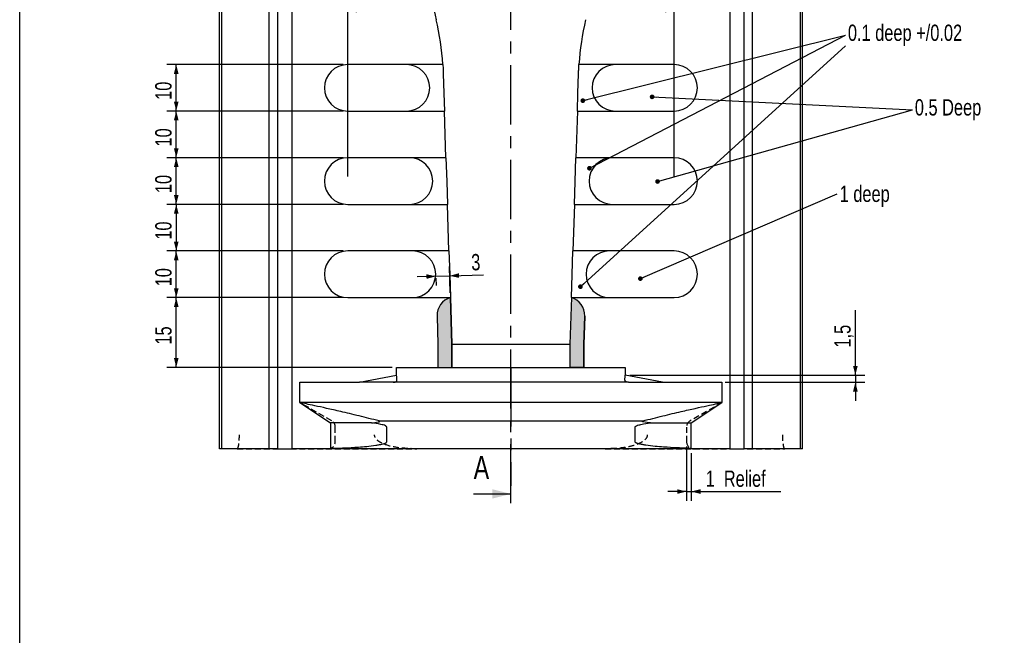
# Model space of a CAD drawing. Header units: millimetres. Extents: x 8 to 834, y 8 to 586.
# Tile 2 of 20: x 8 to 219, y 140 to 272. Entities that reach past the tile are written whole.
import ezdxf

# ---------------------------------------------------------------- set-up
doc = ezdxf.new("R2010")
doc.units = ezdxf.units.MM
doc.linetypes.add('CENTERX2', pattern=[20.32, 12.7, -2.54, 2.54, -2.54])
doc.linetypes.add('HIDDEN', pattern=[1.905, 1.27, -0.635])
for name, color, linetype in [('CENTERLINE', 4, 'CENTERX2'), ('DIMENSIONS', 2, 'Continuous'), ('HATCH', 3, 'Continuous'), ('HIDDEN', 3, 'HIDDEN'), ('TEXT', 2, 'Continuous')]:
    doc.layers.add(name, color=color, linetype=linetype)
doc.layers.add('OUTLINE', color=7, linetype='Continuous', lineweight=25)
doc.styles.add('SLDTEXTSTYLE0', font='TXT', dxfattribs={"width": 0.75})
doc.dimstyles.new('SLDDIMSTYLE0', dxfattribs={"dimtxt": 3.5, "dimasz": 2, "dimexe": 0, "dimexo": 0.0625, "dimgap": 0.875, "dimtad": 1, "dimrnd": 1e-09, "dimzin": 12, "dimdsep": 46, "dimtxsty": 'SLDTEXTSTYLE0', "dimsah": 1, "dimcen": 0.09, "dimadec": 0, "dimazin": 3, "dimtfac": 1, "dimtmove": 0, "dimatfit": 0, "dimfxl": 0, "dimfrac": 2, "dimtolj": 1, "dimtzin": 12, "dimarcsym": 0})
doc.dimstyles.new('SLDDIMSTYLE1', dxfattribs={"dimtxt": 3.5, "dimasz": 2, "dimexe": 0, "dimexo": 0.0625, "dimgap": 0.875, "dimtad": 1, "dimdec": 1, "dimrnd": 1e-09, "dimzin": 12, "dimdsep": 46, "dimtxsty": 'SLDTEXTSTYLE0', "dimsah": 1, "dimcen": 0.09, "dimadec": 0, "dimazin": 3, "dimtfac": 1, "dimtdec": 1, "dimtmove": 0, "dimatfit": 0, "dimfxl": 0, "dimfrac": 2, "dimtolj": 1, "dimtzin": 12, "dimarcsym": 0})
doc.dimstyles.new('SLDDIMSTYLE2', dxfattribs={"dimtxt": 3.5, "dimasz": 2, "dimexe": 0, "dimexo": 0.0625, "dimgap": 0.875, "dimtad": 1, "dimrnd": 1e-09, "dimzin": 12, "dimdsep": 46, "dimtxsty": 'SLDTEXTSTYLE0', "dimsah": 1, "dimcen": 0.09, "dimadec": 0, "dimazin": 3, "dimtfac": 1, "dimtofl": 0, "dimtmove": 0, "dimatfit": 3, "dimfxl": 0, "dimfrac": 2, "dimtolj": 1, "dimtzin": 12, "dimarcsym": 0})
doc.dimstyles.new('SLDDIMSTYLE3', dxfattribs={"dimtxt": 0.18, "dimasz": 1, "dimexe": 0, "dimexo": 0.0625, "dimgap": 0, "dimtad": 0, "dimtih": 1, "dimtoh": 1, "dimdec": 0, "dimrnd": 1e-09, "dimzin": 0, "dimdsep": 46, "dimtxsty": 'Standard', "dimblk1": 'DOT', "dimblk2": 'DOT', "dimsah": 1, "dimcen": 0.09, "dimadec": 0, "dimazin": 0, "dimtfac": 1, "dimtdec": 0, "dimtofl": 0, "dimtmove": 0, "dimatfit": 3, "dimldrblk": 'DOT', "dimfxl": 0, "dimfrac": 2, "dimtolj": 1, "dimtzin": 0, "dimarcsym": 0})

# ---------------------------------------------------------------- blocks, each defined once
blk = doc.blocks.new('_D')
at = {"layer": 'DIMENSIONS'}
for p, q in [((151, 180.62), (151, 168.95)), ((152, 179.2), (152, 168.95)), ((151, 170.95), (147, 170.95)), ((151, 170.95), (152, 170.95)), ((152, 170.95), (171.2, 170.95))]:
    blk.add_line(p, q, dxfattribs=at)
for points in [[(151, 170.95), (149, 171.45), (149, 170.45)], [(152, 170.95), (154, 170.45), (154, 171.45)]]:
    blk.add_solid(points, dxfattribs=at)
at = {"layer": 'DIMENSIONS', "char_height": 3.5, "attachment_point": 1, "style": 'SLDTEXTSTYLE0'}
for s, insert in [('1', (155.09, 175.46)), ('Relief', (158.99, 175.46))]:
    blk.add_mtext(s, dxfattribs=dict(at, insert=insert))
blk = doc.blocks.new('_D_1')
at = {"layer": 'DIMENSIONS'}
for p, q in [((187.2, 195.9), (187.2, 209.89)), ((138.84, 195.9), (189.2, 195.9)), ((159.31, 194.4), (189.2, 194.4)), ((187.2, 195.9), (187.2, 194.4)), ((187.2, 194.4), (187.2, 190.4))]:
    blk.add_line(p, q, dxfattribs=at)
for points in [[(187.2, 195.9), (187.7, 197.9), (186.7, 197.9)], [(187.2, 194.4), (186.7, 192.4), (187.7, 192.4)]]:
    blk.add_solid(points, dxfattribs=at)
at = {"layer": 'DIMENSIONS', "insert": (182.68, 201.84), "char_height": 3.5, "attachment_point": 1, "rotation": 90, "style": 'SLDTEXTSTYLE0'}
blk.add_mtext('1,5', dxfattribs=at)
blk = doc.blocks.new('_D_2')
at = {"layer": 'DIMENSIONS'}
for p, q in [((78.34, 238.57), (78.34, 276.23)), ((148.34, 238.57), (148.34, 276.23)), ((78.34, 274.23), (148.34, 274.23))]:
    blk.add_line(p, q, dxfattribs=at)
for points in [[(78.34, 274.23), (80.34, 273.73), (80.34, 274.73)], [(148.34, 274.23), (146.34, 274.73), (146.34, 273.73)]]:
    blk.add_solid(points, dxfattribs=at)
at = {"layer": 'DIMENSIONS', "insert": (108.19, 278.74), "char_height": 3.5, "attachment_point": 1, "style": 'SLDTEXTSTYLE0'}
blk.add_mtext('70', dxfattribs=at)
blk = doc.blocks.new('_D_3')
at = {"layer": 'DIMENSIONS'}
for p, q in [((77.34, 212.57), (39.57, 212.57)), ((41.57, 197.57), (41.57, 212.57)), ((87.84, 197.57), (39.57, 197.57))]:
    blk.add_line(p, q, dxfattribs=at)
for points in [[(41.57, 212.57), (41.07, 210.57), (42.07, 210.57)], [(41.57, 197.57), (42.07, 199.57), (41.07, 199.57)]]:
    blk.add_solid(points, dxfattribs=at)
at = {"layer": 'DIMENSIONS', "insert": (37.06, 202.48), "char_height": 3.5, "attachment_point": 1, "rotation": 90, "style": 'SLDTEXTSTYLE0'}
blk.add_mtext('15', dxfattribs=at)
blk = doc.blocks.new('_D_4')
at = {"layer": 'DIMENSIONS'}
for p, q in [((77.34, 222.57), (39.57, 222.57)), ((41.57, 212.57), (41.57, 222.57)), ((77.34, 212.57), (39.57, 212.57))]:
    blk.add_line(p, q, dxfattribs=at)
for points in [[(41.57, 222.57), (41.07, 220.57), (42.07, 220.57)], [(41.57, 212.57), (42.07, 214.57), (41.07, 214.57)]]:
    blk.add_solid(points, dxfattribs=at)
at = {"layer": 'DIMENSIONS', "insert": (37.06, 214.98), "char_height": 3.5, "attachment_point": 1, "rotation": 90, "style": 'SLDTEXTSTYLE0'}
blk.add_mtext('10', dxfattribs=at)
blk = doc.blocks.new('_D_5')
at = {"layer": 'DIMENSIONS'}
for p, q in [((77.34, 232.57), (39.57, 232.57)), ((41.57, 232.57), (41.57, 222.57)), ((77.34, 222.57), (39.57, 222.57))]:
    blk.add_line(p, q, dxfattribs=at)
for points in [[(41.57, 232.57), (41.07, 230.57), (42.07, 230.57)], [(41.57, 222.57), (42.07, 224.57), (41.07, 224.57)]]:
    blk.add_solid(points, dxfattribs=at)
at = {"layer": 'DIMENSIONS', "insert": (37.06, 224.98), "char_height": 3.5, "attachment_point": 1, "rotation": 90, "style": 'SLDTEXTSTYLE0'}
blk.add_mtext('10', dxfattribs=at)
blk = doc.blocks.new('_D_6')
at = {"layer": 'DIMENSIONS'}
for p, q in [((77.34, 242.57), (39.57, 242.57)), ((41.57, 232.57), (41.57, 242.57)), ((77.34, 232.57), (39.57, 232.57))]:
    blk.add_line(p, q, dxfattribs=at)
for points in [[(41.57, 242.57), (41.07, 240.57), (42.07, 240.57)], [(41.57, 232.57), (42.07, 234.57), (41.07, 234.57)]]:
    blk.add_solid(points, dxfattribs=at)
at = {"layer": 'DIMENSIONS', "insert": (37.06, 234.98), "char_height": 3.5, "attachment_point": 1, "rotation": 90, "style": 'SLDTEXTSTYLE0'}
blk.add_mtext('10', dxfattribs=at)
blk = doc.blocks.new('_D_7')
at = {"layer": 'DIMENSIONS'}
for p, q in [((77.34, 252.57), (39.57, 252.57)), ((41.57, 242.57), (41.57, 252.57)), ((77.34, 242.57), (39.57, 242.57))]:
    blk.add_line(p, q, dxfattribs=at)
for points in [[(41.57, 252.57), (41.07, 250.57), (42.07, 250.57)], [(41.57, 242.57), (42.07, 244.57), (41.07, 244.57)]]:
    blk.add_solid(points, dxfattribs=at)
at = {"layer": 'DIMENSIONS', "insert": (37.06, 244.98), "char_height": 3.5, "attachment_point": 1, "rotation": 90, "style": 'SLDTEXTSTYLE0'}
blk.add_mtext('10', dxfattribs=at)
blk = doc.blocks.new('_D_8')
at = {"layer": 'DIMENSIONS'}
for p, q in [((77.34, 262.57), (39.57, 262.57)), ((41.57, 252.57), (41.57, 262.57)), ((77.34, 252.57), (39.57, 252.57))]:
    blk.add_line(p, q, dxfattribs=at)
for points in [[(41.57, 262.57), (41.07, 260.57), (42.07, 260.57)], [(41.57, 252.57), (42.07, 254.57), (41.07, 254.57)]]:
    blk.add_solid(points, dxfattribs=at)
at = {"layer": 'DIMENSIONS', "insert": (37.06, 254.98), "char_height": 3.5, "attachment_point": 1, "rotation": 90, "style": 'SLDTEXTSTYLE0'}
blk.add_mtext('10', dxfattribs=at)
blk = doc.blocks.new('_D_9')
at = {"layer": 'DIMENSIONS'}
for p, q in [((100.33, 213.57), (100.15, 219.22)), ((97.22, 217.13), (93.22, 217)), ((97.22, 217.13), (100.22, 217.23)), ((97.23, 216.73), (97.28, 215.13)), ((100.22, 217.23), (107.49, 217.46))]:
    blk.add_line(p, q, dxfattribs=at)
for points in [[(97.22, 217.13), (95.2, 217.57), (95.24, 216.57)], [(100.22, 217.23), (102.23, 216.79), (102.2, 217.79)]]:
    blk.add_solid(points, dxfattribs=at)
at = {"layer": 'DIMENSIONS', "insert": (104.77, 221.88), "char_height": 3.5, "attachment_point": 1, "rotation": 1.8269, "style": 'SLDTEXTSTYLE0'}
blk.add_mtext('3', dxfattribs=at)
blk = doc.blocks.new('_Dot')
at = {"color": 0, "linetype": 'ByBlock', "lineweight": -2}
blk.add_line((-0.5, 0), (-1, 0), dxfattribs=at)
at = {"color": 0, "linetype": 'ByBlock', "const_width": 0.5}
blk.add_lwpolyline([(-0.25, 0, 1), (0.25, 0, 1)], format="xyb", close=True, dxfattribs=at)
blk = doc.blocks.new('SW_NOTE_0_5')
at = {"layer": 'TEXT', "color": 0, "insert": (0.55, 1.75), "char_height": 3.5, "attachment_point": 1, "style": 'SLDTEXTSTYLE0'}
blk.add_mtext('1 deep', dxfattribs=at)

msp = doc.modelspace()

# ---------------------------------------------------------------- hatches: boundary and pattern name
at = {"layer": 'HATCH'}
h = msp.add_hatch(color=256, dxfattribs=at)
edge = h.paths.add_edge_path(flags=0)
edge.add_arc((101.4891, 208.72858), 4, 106.3044306, 181.8269184)
edge.add_line((97.49113, 208.60106), (97.6851, 202.51988))
edge.add_line((97.6851, 202.51988), (97.6851, 197.56771))
edge.add_line((97.6851, 197.56771), (100.6851, 197.56771))
edge.add_line((100.6851, 197.56771), (100.6851, 202.56771))
edge.add_line((100.6851, 202.56771), (100.36613, 212.56771))
h = msp.add_hatch(color=256, dxfattribs=at)
edge = h.paths.add_edge_path(flags=0)
edge.add_arc((125.1811, 208.72858), 4, 358.1730816, 433.6955694)
edge.add_line((126.30406, 212.56771), (125.9851, 202.56771))
edge.add_line((125.9851, 202.56771), (125.9851, 197.56771))
edge.add_line((125.9851, 197.56771), (128.9851, 197.56771))
edge.add_line((128.9851, 197.56771), (128.9851, 202.51988))
edge.add_line((128.9851, 202.51988), (129.17907, 208.60106))

# ---------------------------------------------------------------- linework, layer by layer
at = {"layer": 'CENTERLINE'}
for p, q in [((113.3351, 168.43197), (113.3351, 425.96485)), ((113.3351, 197.56771), (113.3351, 172.17009))]:
    msp.add_line(p, q, dxfattribs=at)
at = {"layer": 'CENTERLINE', "linetype": 'Continuous'}
msp.add_line((105.3351, 170.43197), (113.3351, 170.43197), dxfattribs=at)
at = {"layer": 'CENTERLINE'}
msp.add_solid([(113.3351, 170.43197), (109.3351, 171.43197), (109.3351, 169.43197)], dxfattribs=at)
at = {"layer": 'HIDDEN'}
for p, q in [((74.9201, 186.09073), (68.0851, 190.03692)), ((158.5851, 190.03692), (151.7501, 186.09073)), ((75.6701, 181.61771), (75.6701, 184.79169)), ((151.0001, 184.79169), (151.0001, 181.61771)), ((54.63142, 180.11771), (93.13664, 180.11771)), ((133.53355, 180.11771), (172.03878, 180.11771))]:
    msp.add_line(p, q, dxfattribs=at)
for centre, start, end in [((74.1701, 184.79169), 0, 60), ((152.5001, 184.79169), 120, 180), ((74.1701, 181.61771), 270, 0), ((152.5001, 181.61771), 180, 270)]:
    msp.add_arc(centre, 1.5, start, end, dxfattribs=at)
for points, knots in [([(54.63142, 180.11771), (54.6405, 180.11869), (54.72673, 180.12797), (54.8536, 180.34579), (54.99004, 181.0445), (55.06111, 181.72314), (55.10115, 182.42784), (55.10597, 182.8919), (55.10831, 183.11771)], [0, 0, 0, 0, 0.046054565, 0.437232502, 0.638598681, 0.795968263, 0.900714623, 1, 1, 1, 1]), ([(93.13664, 180.11771), (91.8899, 180.15047), (89.63928, 180.20962), (87.07222, 180.72236), (85.42409, 181.4128), (84.61561, 181.95272), (84.18724, 182.59284), (84.09825, 182.92206), (84.09542, 183.09809), (84.0951, 183.11771)], [0, 0, 0, 0, 0.370254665, 0.668385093, 0.767834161, 0.901698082, 0.947738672, 0.994172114, 1, 1, 1, 1]), ([(142.57509, 183.11771), (142.56591, 183.00988), (142.54296, 182.74056), (142.29644, 182.26891), (141.64516, 181.63235), (140.30046, 180.95872), (138.3623, 180.46028), (136.01307, 180.16331), (134.39221, 180.1335), (133.53355, 180.11771)], [0, 0, 0, 0, 0.031908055, 0.079691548, 0.153611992, 0.299049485, 0.519254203, 0.745319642, 1, 1, 1, 1]), ([(171.56189, 183.11771), (171.56449, 182.87977), (171.56967, 182.40565), (171.61171, 181.68872), (171.6957, 180.9136), (171.84441, 180.25141), (171.96872, 180.1659), (172.03878, 180.11771)], [0, 0, 0, 0, 0.104610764, 0.208448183, 0.371303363, 0.645681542, 1, 1, 1, 1])]:
    msp.add_open_spline(points, degree=3, knots=knots, dxfattribs=at)
at = {"layer": 'OUTLINE'}
for p, q in [((8, 8), (8, 586)), ((50.8351, 180.11771), (50.8351, 407.06771)), ((51.27254, 407.06771), (51.27254, 180.11771)), ((61.51525, 180.11771), (61.51525, 407.06771)), ((63.3351, 180.11771), (63.3351, 407.06771)), ((66.3351, 407.06771), (66.3351, 180.11771)), ((160.3351, 180.11771), (160.3351, 407.06771)), ((163.3351, 180.11771), (163.3351, 407.06771)), ((165.15495, 180.11771), (165.15495, 407.06771)), ((175.39765, 180.11771), (175.39765, 407.06771)), ((175.8351, 180.11771), (175.8351, 407.06771)), ((98.73788, 262.56772), (78.3351, 262.56772)), ((98.73822, 262.56772), (98.73788, 262.56772)), ((127.93232, 262.56772), (127.93198, 262.56772)), ((148.3351, 262.56772), (127.93232, 262.56772)), ((78.3351, 252.56771), (99.09027, 252.56771)), ((99.40924, 242.56772), (99.09027, 252.56771)), ((99.09027, 252.56771), (99.09062, 252.56771)), ((127.57993, 252.56771), (127.26096, 242.56772)), ((127.57958, 252.56771), (127.57993, 252.56771)), ((127.57993, 252.56771), (148.3351, 252.56771)), ((99.40924, 242.56772), (78.3351, 242.56772)), ((99.40959, 242.56772), (99.40924, 242.56772)), ((127.26096, 242.56772), (127.2606, 242.56772)), ((148.3351, 242.56772), (127.26096, 242.56772)), ((78.3351, 232.56772), (99.7282, 232.56772)), ((100.04717, 222.56771), (99.7282, 232.56772)), ((99.7282, 232.56772), (99.72857, 232.56772)), ((126.942, 232.56772), (126.62303, 222.56771)), ((126.94163, 232.56772), (126.942, 232.56772)), ((126.942, 232.56772), (148.3351, 232.56772)), ((100.04717, 222.56771), (78.3351, 222.56771)), ((100.04754, 222.56771), (100.04717, 222.56771)), ((126.62303, 222.56771), (126.62265, 222.56771)), ((148.3351, 222.56771), (126.62303, 222.56771)), ((78.3351, 212.56771), (100.36613, 212.56771)), ((100.36613, 212.56771), (100.6851, 202.56771)), ((100.6851, 202.56772), (100.36613, 212.56771)), ((100.36613, 212.56771), (100.36652, 212.56771)), ((100.6851, 202.56771), (100.36613, 212.56771)), ((126.30406, 212.56771), (125.9851, 202.56771)), ((126.30406, 212.56771), (125.9851, 202.56772)), ((126.30406, 212.56771), (125.9851, 202.56771)), ((126.30368, 212.56771), (126.30406, 212.56771)), ((126.30406, 212.56771), (148.3351, 212.56771)), ((97.49113, 208.60106), (97.6851, 202.51988)), ((97.49113, 208.60106), (97.6851, 202.51988)), ((129.17907, 208.60106), (128.9851, 202.51988)), ((128.9851, 202.51988), (129.17907, 208.60106)), ((97.6851, 202.51988), (97.6851, 197.56771)), ((97.6851, 202.51988), (97.6851, 197.56771)), ((100.6851, 197.56771), (100.6851, 202.56772)), ((100.6851, 202.56772), (125.9851, 202.56772)), ((100.6851, 202.56771), (100.6851, 197.56771)), ((100.6851, 197.56771), (100.6851, 202.56771)), ((125.9851, 202.56772), (125.9851, 197.56771)), ((125.9851, 202.56771), (125.9851, 197.56771)), ((125.9851, 202.56771), (125.9851, 197.56771)), ((128.9851, 202.51988), (128.9851, 197.56771)), ((128.9851, 197.56771), (128.9851, 202.51988)), ((88.8351, 197.56771), (100.6851, 197.56771)), ((88.8351, 195.89772), (88.8351, 197.56771)), ((97.6851, 197.56771), (100.6851, 197.56771)), ((97.6851, 197.56771), (100.6851, 197.56771)), ((100.6851, 197.56771), (125.9851, 197.56771)), ((128.9851, 197.56771), (125.9851, 197.56771)), ((125.9851, 197.56771), (137.8351, 197.56771)), ((125.9851, 197.56771), (128.9851, 197.56771)), ((137.8351, 197.56771), (137.8351, 195.89772)), ((68.0851, 194.39772), (80.8351, 194.39772)), ((68.0851, 190.03692), (68.0851, 194.39772)), ((80.8351, 194.39772), (88.8351, 195.89772)), ((88.08762, 194.39772), (80.8351, 194.39772)), ((88.60763, 194.39772), (88.08762, 194.39772)), ((92.30066, 194.39772), (88.60763, 194.39772)), ((98.05268, 194.39772), (92.30066, 194.39772)), ((105.30066, 194.39772), (98.05268, 194.39772)), ((113.3351, 194.39772), (105.30066, 194.39772)), ((121.36954, 194.39772), (113.3351, 194.39772)), ((128.61752, 194.39772), (121.36954, 194.39772)), ((134.36954, 194.39772), (128.61752, 194.39772)), ((138.06257, 194.39772), (134.36954, 194.39772)), ((145.8351, 194.39772), (137.8351, 195.89772)), ((138.58257, 194.39772), (138.06257, 194.39772)), ((138.58257, 194.39772), (145.8351, 194.39772)), ((145.8351, 194.39772), (158.5851, 194.39772)), ((158.5851, 194.39772), (158.5851, 190.03692)), ((68.0851, 190.03692), (74.6701, 185.65771)), ((158.5851, 190.03692), (68.0851, 190.03692)), ((152.0001, 185.65771), (158.5851, 190.03692)), ((85.06012, 186.09072), (141.61008, 186.09072)), ((74.6701, 185.65771), (74.6701, 180.20349)), ((83.42154, 185.65771), (74.6701, 185.65771)), ((86.70192, 181.61772), (86.70192, 184.7917)), ((139.96827, 181.61772), (139.96827, 184.7917)), ((143.24865, 185.65771), (152.0001, 185.65771)), ((152.0001, 180.20349), (152.0001, 185.65771)), ((51.27254, 180.11771), (50.8351, 180.11771)), ((61.51525, 180.11771), (51.27254, 180.11771)), ((63.3351, 180.11771), (61.51525, 180.11771)), ((63.3351, 180.11771), (66.3351, 180.11771)), ((74.1701, 180.11771), (66.3351, 180.11771)), ((152.5001, 180.11771), (74.1701, 180.11771)), ((160.3351, 180.11771), (152.5001, 180.11771)), ((160.3351, 180.11771), (163.3351, 180.11771)), ((165.15495, 180.11771), (163.3351, 180.11771)), ((175.39765, 180.11771), (165.15495, 180.11771)), ((175.8351, 180.11771), (175.39765, 180.11771))]:
    msp.add_line(p, q, dxfattribs=at)
at = {"layer": 'OUTLINE', "flags": 128}
for points in [[(98.83544, 260.56771), (98.96659, 256.45628), (99.09062, 252.56771)], [(127.57958, 252.56771), (127.70361, 256.45628), (127.83475, 260.56771)], [(99.40959, 242.56772), (99.57202, 237.47559), (99.72857, 232.56772)], [(126.94163, 232.56772), (127.09817, 237.47559), (127.2606, 242.56772)], [(100.04754, 222.56771), (100.20932, 217.49592), (100.36652, 212.56771)], [(126.30368, 212.56771), (126.46087, 217.49592), (126.62265, 222.56771)]]:
    msp.add_lwpolyline(points, dxfattribs=at)
at = {"layer": 'OUTLINE'}
for centre, radius, start, end in [((166.74329, 288.26757), 71.26163, 180.5627083, 193.0381869), ((38.8656, 258.65489), 60, 3.7391217, 13.0381869), ((187.8046, 258.65489), 60, 166.9618131, 176.2608783), ((78.3351, 257.56771), 5, 90, 270), ((90.92672, 257.56771), 5, 270, 90), ((135.74348, 257.56771), 5, 90, 270), ((148.3351, 257.56771), 5, 270, 90), ((78.3351, 237.56771), 5, 90, 270), ((91.56465, 237.56771), 5, 270, 90), ((135.10555, 237.56771), 5, 90, 270), ((148.3351, 237.56771), 5, 270, 90), ((78.3351, 217.56771), 5, 90, 270), ((92.20258, 217.56771), 5, 270, 90), ((134.46761, 217.56771), 5, 90, 270), ((148.3351, 217.56771), 5, 270, 90), ((101.4891, 208.72858), 4, 106.3044306, 181.8269184), ((101.4891, 208.72858), 4, 106.3044306, 181.8269184), ((125.1811, 208.72858), 4, 358.1730816, 73.6955694), ((125.1811, 208.72858), 4, 358.1730816, 73.6955694), ((74.1701, 181.61771), 1.5, 270, 289.4712206), ((152.5001, 181.61771), 1.5, 250.5287794, 270)]:
    msp.add_arc(centre, radius, start, end, dxfattribs=at)
for points, knots in [([(98.73822, 262.56772), (98.76082, 262.19526), (98.80124, 261.52897), (98.82498, 260.86189), (98.83544, 260.56771)], [0, 0, 0, 0, 0.559009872, 1, 1, 1, 1]), ([(127.83475, 260.56771), (127.84522, 260.86189), (127.86895, 261.52897), (127.90938, 262.19526), (127.93198, 262.56772)], [0, 0, 0, 0, 0.440990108, 1, 1, 1, 1]), ([(88.08762, 194.39772), (88.14632, 194.39862), (88.23168, 194.39994), (88.36577, 194.4146), (88.46448, 194.43232), (88.55684, 194.45783), (88.64873, 194.49453), (88.80837, 194.59531), (88.93395, 194.91926), (88.84486, 195.3472), (88.83797, 195.73549), (88.8351, 195.89772)], [0, 0, 0, 0, 0.03132874, 0.045561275, 0.059933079, 0.072763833, 0.08806678, 0.115277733, 0.229314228, 0.6780059, 1, 1, 1, 1]), ([(138.58257, 194.39772), (138.52388, 194.39862), (138.43852, 194.39994), (138.30442, 194.4146), (138.20571, 194.43232), (138.11335, 194.45783), (138.02147, 194.49453), (137.86182, 194.59531), (137.73624, 194.91926), (137.82534, 195.3472), (137.83222, 195.73549), (137.8351, 195.89772)], [0, 0, 0, 0, 0.0313287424, 0.0455610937, 0.0599330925, 0.0727638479, 0.0880665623, 0.1152776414, 0.2293141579, 0.678005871, 1, 1, 1, 1]), ([(85.06012, 186.09072), (83.60903, 186.46063), (80.65821, 187.21286), (76.88048, 188.10242), (73.68569, 188.82835), (71.19491, 189.37471), (69.37297, 189.76544), (68.27729, 189.9966), (68.14662, 190.02402), (68.0851, 190.03692)], [0, 0, 0, 0, 0.14923391, 0.3034700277, 0.4429174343, 0.586347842, 0.7268503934, 0.8714016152, 1, 1, 1, 1]), ([(141.61008, 186.09072), (143.06117, 186.46063), (146.01199, 187.21286), (149.78972, 188.10242), (152.9845, 188.82835), (155.47529, 189.37471), (157.29723, 189.76544), (158.39291, 189.9966), (158.52358, 190.02402), (158.5851, 190.03692)], [0, 0, 0, 0, 0.149233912, 0.303470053, 0.442917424, 0.586347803, 0.726850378, 0.871401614, 1, 1, 1, 1]), ([(83.42154, 185.65771), (83.90293, 185.72647), (84.49758, 185.81141), (85.15136, 185.93234), (85.19315, 186.01186), (85.19161, 186.02508), (85.18428, 186.03669), (85.17248, 186.04706), (85.1541, 186.05831), (85.11579, 186.0754), (85.08337, 186.08432), (85.06012, 186.09072)], [0, 0, 0, 0, 0.75483962, 0.932439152, 0.944459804, 0.952406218, 0.957969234, 0.963572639, 0.968552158, 0.977456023, 1, 1, 1, 1]), ([(143.24865, 185.65771), (142.76726, 185.72647), (142.1726, 185.81141), (141.51884, 185.93234), (141.47704, 186.01186), (141.47859, 186.02508), (141.48591, 186.03669), (141.49771, 186.04706), (141.51609, 186.05831), (141.5544, 186.0754), (141.58683, 186.08432), (141.61008, 186.09072)], [0, 0, 0, 0, 0.754839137, 0.932438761, 0.94445941, 0.952405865, 0.957968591, 0.963572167, 0.968551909, 0.977455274, 1, 1, 1, 1]), ([(86.70192, 184.7917), (86.70093, 184.80331), (86.69863, 184.83023), (86.67582, 184.8779), (86.59504, 184.96927), (86.18004, 185.1897), (85.05792, 185.44028), (84.08371, 185.56972), (83.42154, 185.65771)], [0, 0, 0, 0, 0.007224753, 0.016754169, 0.034287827, 0.094796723, 0.384746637, 1, 1, 1, 1]), ([(139.96827, 184.7917), (139.96927, 184.80331), (139.97156, 184.83023), (139.99437, 184.8779), (140.07516, 184.96926), (140.49015, 185.1897), (141.61228, 185.44027), (142.58649, 185.56972), (143.24865, 185.65771)], [0, 0, 0, 0, 0.00722474, 0.016754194, 0.034288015, 0.094796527, 0.38474696, 1, 1, 1, 1]), ([(74.6701, 180.20349), (74.6957, 180.20423), (74.77153, 180.20642), (75.63944, 180.23262), (77.60147, 180.30568), (80.51981, 180.47192), (83.24437, 180.69182), (85.06784, 180.98598), (85.6119, 181.09753), (85.9829, 181.19276), (86.23429, 181.27355), (86.40374, 181.34201), (86.51771, 181.40026), (86.60208, 181.45617), (86.65855, 181.50737), (86.69015, 181.55936), (86.70071, 181.59198), (86.70162, 181.61125), (86.70192, 181.61772)], [0, 0, 0, 0, 0.099238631, 0.293932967, 0.494276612, 0.688977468, 0.889490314, 0.925197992, 0.949282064, 0.965546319, 0.976561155, 0.984057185, 0.989197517, 0.992764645, 0.996566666, 0.99809248, 0.999359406, 1, 1, 1, 1]), ([(152.0001, 180.20349), (151.9745, 180.20423), (151.89866, 180.20642), (151.03075, 180.23262), (149.06873, 180.30568), (146.15038, 180.47192), (143.42583, 180.69182), (141.60235, 180.98598), (141.0583, 181.09753), (140.6873, 181.19276), (140.4359, 181.27355), (140.26646, 181.34201), (140.15248, 181.40026), (140.06812, 181.45617), (140.01165, 181.50737), (139.98005, 181.55936), (139.96948, 181.59198), (139.96858, 181.61125), (139.96827, 181.61772)], [0, 0, 0, 0, 0.099238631, 0.293932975, 0.494276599, 0.688977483, 0.88949027, 0.925198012, 0.949282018, 0.965546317, 0.976561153, 0.98405714, 0.989197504, 0.992764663, 0.996566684, 0.998092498, 0.999359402, 1, 1, 1, 1])]:
    msp.add_open_spline(points, degree=3, knots=knots, dxfattribs=at)

# ---------------------------------------------------------------- block references
at = {"layer": 'TEXT'}
msp.add_blockref('SW_NOTE_0_5', (183.27912, 234.83326), dxfattribs=at)

# ---------------------------------------------------------------- texts
at = {"layer": 'CENTERLINE', "insert": (105.3351, 178.60273), "char_height": 5, "attachment_point": 1, "style": 'SLDTEXTSTYLE0'}
msp.add_mtext('A', dxfattribs=at)
at = {"layer": 'TEXT', "char_height": 3.5, "attachment_point": 1, "style": 'SLDTEXTSTYLE0'}
for s, insert in [('0.1 deep +/0.02', (185.59372, 271.1346)), ('0.5 Deep', (199.94492, 255.13031))]:
    msp.add_mtext(s, dxfattribs=dict(at, insert=insert))

# ---------------------------------------------------------------- dimensions: what is measured, and where the dimension line sits
at = {"layer": 'DIMENSIONS'}
dim = msp.add_linear_dim(base=(148.3351, 274.22795), p1=(78.3351, 237.56771), p2=(148.3351, 237.56771), dimstyle='SLDDIMSTYLE2', dxfattribs=at)
dim.commit()
dim.dimension.update_dxf_attribs({"geometry": '_D_2', "text_midpoint": (110.77979, 274.22795), "dimtype": 160})
for base, p1, p2, angle, dimstyle, picture, middle in [((41.56848, 262.56771), (78.3351, 252.56771), (78.3351, 262.56771), 90, 'SLDDIMSTYLE2', '_D_8', (41.56848, 257.56771)), ((41.56848, 252.56771), (78.3351, 242.56771), (78.3351, 252.56771), 90, 'SLDDIMSTYLE2', '_D_7', (41.56848, 247.56771)), ((41.56848, 242.56771), (78.3351, 232.56771), (78.3351, 242.56771), 90, 'SLDDIMSTYLE2', '_D_6', (41.56848, 237.56771)), ((41.56848, 222.56771), (78.3351, 232.56771), (78.3351, 222.56771), 90, 'SLDDIMSTYLE2', '_D_5', (41.56848, 227.56771)), ((41.56848, 222.56771), (78.3351, 212.56771), (78.3351, 222.56771), 90, 'SLDDIMSTYLE2', '_D_4', (41.56848, 217.56771)), ((100.21756, 217.22569), (97.20004, 217.72712), (100.36613, 212.56771), 1.8269184, 'SLDDIMSTYLE0', '_D_9', (106.20172, 217.41656)), ((41.56848, 212.56771), (88.8351, 197.56771), (78.3351, 212.56771), 90, 'SLDDIMSTYLE2', '_D_3', (41.56848, 205.06771)), ((187.19536, 194.39771), (137.8351, 195.89771), (158.30801, 194.39771), 90, 'SLDDIMSTYLE1', '_D_1', (187.19536, 205.06771))]:
    dim = msp.add_linear_dim(base=base, p1=p1, p2=p2, angle=angle, dimstyle=dimstyle, dxfattribs=at)
    dim.commit()
    dim.dimension.update_dxf_attribs({"geometry": picture, "text_midpoint": middle, "dimtype": 160})
dim = msp.add_linear_dim(base=(152.0001, 170.95188), p1=(151.0001, 181.61771), p2=(152.0001, 180.2035), text='<> Relief', dimstyle='SLDDIMSTYLE0', dxfattribs=at)
dim.commit()
dim.dimension.update_dxf_attribs({"geometry": '_D', "text_midpoint": (163.14596, 170.95188), "dimtype": 160})

# ---------------------------------------------------------------- leaders
at = {"layer": 'TEXT'}
for points in [[(128.75368, 254.82109), (185.09103, 268.85246)], [(130.16872, 240.31662), (185.09103, 268.85246)], [(128.2398, 214.90399), (185.09103, 266.60915)], [(143.60304, 255.63153), (199.41372, 252.84728)], [(144.78018, 237.46727), (199.41372, 252.84728)], [(141.08881, 216.6256), (183.27912, 234.83326)]]:
    msp.add_leader(points, dimstyle='SLDDIMSTYLE3', dxfattribs=at)

doc.saveas('drawing.dxf')
